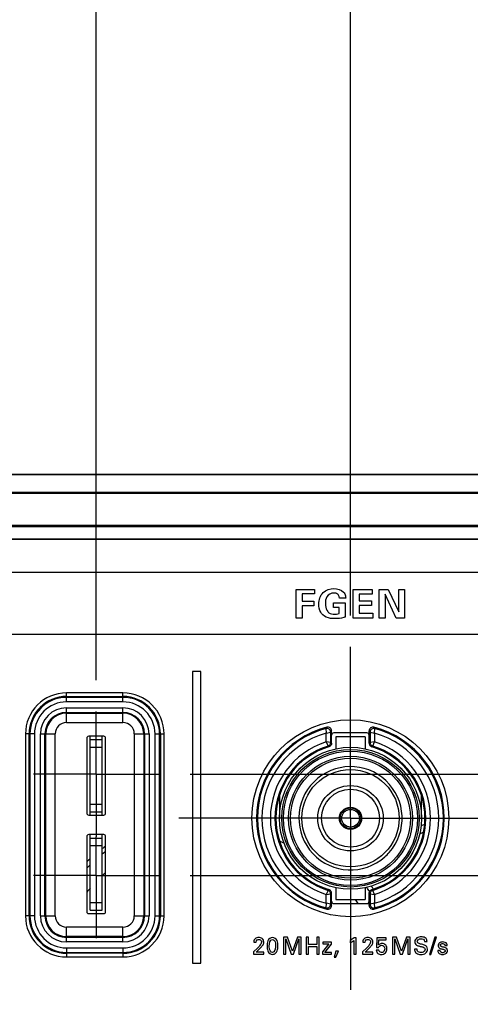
# Model space of a CAD drawing. Header units: inches. Extents: x 0 to 34, y 0 to 22.
# Tile 29 of 124: x 12 to 12.9, y 6 to 8. Entities that reach past the tile are written whole.
import ezdxf

# ---------------------------------------------------------------- set-up
doc = ezdxf.new("R2010")
doc.units = ezdxf.units.IN
doc.header["$LTSCALE"] = 1.87
doc.header["$MEASUREMENT"] = 0
doc.linetypes.add('CENTER', pattern=[0.6, 0.375, -0.075, 0.075, -0.075])
doc.layers.get('0').update_dxf_attribs({"linetype": 'CONTINUOUS'})
for name, color, linetype in [('02___PRT_ALL_AXES', 7, 'CONTINUOUS'), ('DIMENSIONS', 7, 'CONTINUOUS'), ('SURFACES', 7, 'CONTINUOUS')]:
    doc.layers.add(name, color=color, linetype=linetype)
doc.styles.get("Standard").update_dxf_attribs({"font": 'txt', "width": 0.8})
doc.dimstyles.new('DIMSTYLE_2', dxfattribs={"dimtxt": 0.125, "dimasz": 0.18, "dimexe": 0.125, "dimexo": 0.0625, "dimgap": 0.09, "dimtad": 0, "dimtih": 1, "dimtoh": 1, "dimdec": 3, "dimlfac": 1.333333, "dimzin": 4, "dimdsep": 46, "dimtxsty": 'STANDARD', "dimblk": '_FILLED', "dimblk1": '_FILLED', "dimblk2": '_FILLED', "dimcen": 0.09, "dimadec": 0, "dimazin": 0, "dimtp": 0.001, "dimtm": 0.001, "dimtfac": 1, "dimtdec": 3, "dimtofl": 0, "dimtmove": 0, "dimatfit": 3, "dimldrblk": '_FILLED', "dimfxl": 1, "dimtolj": 1, "dimtzin": 4, "dimarcsym": 0})

# ---------------------------------------------------------------- blocks, each defined once
blk = doc.blocks.new('*D15')
at = {"layer": 'DIMENSIONS', "color": 2, "linetype": 'CONTINUOUS'}
blk.add_line((12.1687, 6.6403), (12.1687, 9.6918), dxfattribs=at)
at = {"layer": 'DIMENSIONS', "color": 2, "linetype": 'CONTINUOUS', "insert": (12.1062, 9.7543), "char_height": 0.125, "width": 1.425, "attachment_point": 1, "rotation": 90, "line_spacing_factor": 0.9}
blk.add_mtext('7.620{\\Ftxt.shx;\\W1.000000;\\H0.125000; }[193.55]', dxfattribs=at)
blk = doc.blocks.new('_FILLED')
at = {"color": 0, "linetype": 'BYBLOCK'}
blk.add_solid([(0, 0), (-1, 0.174), (-1, -0.174)], dxfattribs=at)
blk = doc.blocks.new('*D16')
at = {"layer": 'DIMENSIONS', "color": 2, "linetype": 'CONTINUOUS'}
blk.add_line((12.6763, 6.7697), (12.6763, 9.6918), dxfattribs=at)
at = {"layer": 'DIMENSIONS', "color": 2, "linetype": 'CONTINUOUS', "insert": (12.6138, 9.7543), "char_height": 0.125, "width": 1.425, "attachment_point": 1, "rotation": 90, "line_spacing_factor": 0.9}
blk.add_mtext('8.297{\\Ftxt.shx;\\W1.000000;\\H0.125000; }[210.74]', dxfattribs=at)
blk = doc.blocks.new('*D17')
at = {"layer": 'DIMENSIONS', "color": 2, "linetype": 'CONTINUOUS'}
blk.add_line((13.2907, 6.7697), (13.2907, 9.6918), dxfattribs=at)
at = {"layer": 'DIMENSIONS', "color": 2, "linetype": 'CONTINUOUS', "insert": (13.2282, 9.7543), "char_height": 0.125, "width": 1.425, "attachment_point": 1, "rotation": 90, "line_spacing_factor": 0.9}
blk.add_mtext('9.116{\\Ftxt.shx;\\W1.000000;\\H0.125000; }[231.55]', dxfattribs=at)
blk = doc.blocks.new('*D22')
at = {"layer": 'DIMENSIONS', "color": 2, "linetype": 'CONTINUOUS'}
for p, q in [((12.3563, 6.2502), (14.6007, 6.2502)), ((14.6007, 6.2502), (14.7127, 6.1458)), ((14.7127, 6.1458), (15.0162, 6.1458))]:
    blk.add_line(p, q, dxfattribs=at)
at = {"layer": 'DIMENSIONS', "color": 2, "linetype": 'CONTINUOUS', "insert": (15.0787, 6.2083), "char_height": 0.125, "width": 1.325, "attachment_point": 1, "line_spacing_factor": 0.9}
blk.add_mtext('1.731{\\Ftxt.shx;\\W1.000000;\\H0.125000; }[43.98]', dxfattribs=at)
blk = doc.blocks.new('*D23')
at = {"layer": 'DIMENSIONS', "color": 2, "linetype": 'CONTINUOUS'}
for p, q in [((14.5973, 6.4527), (14.6652, 6.5633)), ((14.6652, 6.5633), (15.0162, 6.5633)), ((12.3563, 6.4527), (14.5973, 6.4527))]:
    blk.add_line(p, q, dxfattribs=at)
at = {"layer": 'DIMENSIONS', "color": 2, "linetype": 'CONTINUOUS', "insert": (15.0787, 6.6258), "char_height": 0.125, "width": 1.325, "attachment_point": 1, "line_spacing_factor": 0.9}
blk.add_mtext('2.001{\\Ftxt.shx;\\W1.000000;\\H0.125000; }[50.83]', dxfattribs=at)

msp = doc.modelspace()

# ---------------------------------------------------------------- linework, layer by layer
at = {"color": 7, "linetype": 'CONTINUOUS'}
for p, q in [((6.49681, 7.05174), (13.91066, 7.05174)), ((6.75374, 7.05088), (13.65374, 7.05088)), ((13.65374, 7.0151), (6.75374, 7.0151)), ((13.65374, 7.01301), (6.75374, 7.01301)), ((6.85874, 6.95003), (13.54874, 6.95003)), ((6.85874, 6.94731), (13.54874, 6.94731)), ((13.54874, 6.92211), (6.85874, 6.92211)), ((13.54874, 6.92101), (6.85874, 6.92101)), ((13.52164, 6.85507), (8.91021, 6.85507)), ((12.56782, 6.82158), (12.6047, 6.82158)), ((12.56782, 6.76443), (12.56782, 6.82158)), ((12.6047, 6.82158), (12.6047, 6.8124)), ((12.68174, 6.82166), (12.72005, 6.82166)), ((12.68174, 6.76443), (12.68174, 6.82166)), ((12.72005, 6.82166), (12.72005, 6.81233)), ((12.7339, 6.82166), (12.75163, 6.82166)), ((12.7339, 6.76443), (12.7339, 6.82166)), ((12.75163, 6.82166), (12.77309, 6.77662)), ((12.77309, 6.82166), (12.78448, 6.82166)), ((12.77309, 6.77662), (12.77309, 6.82166)), ((12.78448, 6.82166), (12.78448, 6.76443)), ((12.6047, 6.8124), (12.58009, 6.8124)), ((12.58009, 6.8124), (12.58009, 6.79831)), ((12.66693, 6.80409), (12.65418, 6.80409)), ((12.72005, 6.81233), (12.69401, 6.81233)), ((12.69401, 6.81233), (12.69401, 6.79871)), ((12.76763, 6.76443), (12.74546, 6.81193)), ((12.74546, 6.81193), (12.74546, 6.76443)), ((12.58009, 6.79831), (12.60304, 6.79831)), ((12.60304, 6.78882), (12.58009, 6.78882)), ((12.58009, 6.78882), (12.58009, 6.76443)), ((12.60304, 6.79831), (12.60304, 6.78882)), ((12.64278, 6.79491), (12.66613, 6.79491)), ((12.64278, 6.78541), (12.64278, 6.79491)), ((12.65387, 6.78541), (12.64278, 6.78541)), ((12.65387, 6.77338), (12.65387, 6.78541)), ((12.66613, 6.79491), (12.66613, 6.76634)), ((12.69401, 6.79871), (12.71839, 6.79871)), ((12.71839, 6.78937), (12.69401, 6.78937)), ((12.69401, 6.78937), (12.69401, 6.77394)), ((12.71839, 6.79871), (12.71839, 6.78937)), ((12.58009, 6.76443), (12.56782, 6.76443)), ((12.72092, 6.76443), (12.68174, 6.76443)), ((12.69401, 6.77394), (12.72092, 6.77394)), ((12.72092, 6.77394), (12.72092, 6.76443)), ((12.74546, 6.76443), (12.7339, 6.76443)), ((12.78448, 6.76443), (12.76763, 6.76443)), ((8.91021, 6.73215), (13.52164, 6.73215)), ((12.37736, 6.65798), (12.36069, 6.65798)), ((12.36069, 6.65798), (12.36069, 6.07568)), ((12.37736, 6.07568), (12.37736, 6.65798)), ((12.10949, 6.59707), (12.10949, 6.61507)), ((12.10949, 6.60785), (12.22199, 6.60785)), ((12.22199, 6.60606), (12.10949, 6.60606)), ((12.22199, 6.59707), (12.22199, 6.61507)), ((12.22199, 6.59707), (12.10949, 6.59707)), ((12.10949, 6.58511), (12.22199, 6.58511)), ((12.10949, 6.55571), (12.10949, 6.58511)), ((12.22199, 6.55571), (12.22199, 6.58511)), ((12.10949, 6.57611), (12.22199, 6.57611)), ((12.10949, 6.57445), (12.22199, 6.57445)), ((12.10949, 6.55571), (12.22199, 6.55571)), ((12.04538, 6.53296), (12.02738, 6.53296)), ((12.0346, 6.16996), (12.0346, 6.53296)), ((12.03638, 6.53296), (12.03638, 6.16996)), ((12.04538, 6.53296), (12.04538, 6.16996)), ((12.05734, 6.53296), (12.08674, 6.53296)), ((12.05734, 6.16996), (12.05734, 6.53296)), ((12.06634, 6.16996), (12.06634, 6.53296)), ((12.06799, 6.16996), (12.06799, 6.53296)), ((12.08674, 6.16996), (12.08674, 6.53296)), ((12.18377, 6.52849), (12.1537, 6.52849)), ((12.15674, 6.37093), (12.15674, 6.52849)), ((12.18074, 6.37093), (12.18074, 6.52849)), ((12.24473, 6.53296), (12.27413, 6.53296)), ((12.24473, 6.53296), (12.24473, 6.16996)), ((12.26348, 6.53296), (12.26348, 6.16996)), ((12.26513, 6.53296), (12.26513, 6.16996)), ((12.27413, 6.53296), (12.27413, 6.16996)), ((12.28609, 6.53296), (12.30409, 6.53296)), ((12.28609, 6.16996), (12.28609, 6.53296)), ((12.29509, 6.16996), (12.29509, 6.53296)), ((12.29687, 6.53296), (12.29687, 6.16996)), ((12.62739, 6.54377), (12.62786, 6.53456)), ((12.62786, 6.53456), (12.63686, 6.53653)), ((12.62786, 6.51699), (12.62786, 6.53455)), ((12.63686, 6.51588), (12.63686, 6.53653)), ((12.63876, 6.51447), (12.63876, 6.539)), ((12.70927, 6.53496), (12.64325, 6.53496)), ((12.70572, 6.52711), (12.64725, 6.52711)), ((12.64725, 6.52711), (12.64725, 6.5034)), ((12.70572, 6.52711), (12.70572, 6.5034)), ((12.71376, 6.51447), (12.71376, 6.539)), ((12.71566, 6.53653), (12.71566, 6.51588)), ((12.71566, 6.53653), (12.72466, 6.53456)), ((12.72466, 6.53456), (12.72513, 6.54377)), ((12.72466, 6.53457), (12.72466, 6.51698)), ((12.14996, 6.52474), (12.14996, 6.37468)), ((12.15674, 6.52171), (12.18074, 6.52171)), ((12.15674, 6.50671), (12.18074, 6.50671)), ((12.18752, 6.37468), (12.18752, 6.52474)), ((12.63686, 6.51588), (12.62786, 6.51698)), ((12.62786, 6.51698), (12.63159, 6.50871)), ((12.72466, 6.51698), (12.71566, 6.51588)), ((12.72093, 6.50871), (12.72466, 6.51698)), ((12.53475, 6.41067), (12.53475, 6.36471)), ((12.81822, 6.36471), (12.81822, 6.40931)), ((12.15674, 6.39271), (12.18074, 6.39271)), ((12.5335, 6.40688), (12.53475, 6.40562)), ((12.1537, 6.37093), (12.18377, 6.37093)), ((12.15674, 6.37771), (12.18074, 6.37771)), ((12.18377, 6.33199), (12.1537, 6.33199)), ((12.15674, 6.18121), (12.15674, 6.33199)), ((12.18074, 6.18121), (12.18074, 6.33199)), ((12.14996, 6.32824), (12.14996, 6.17818)), ((12.15674, 6.32521), (12.18074, 6.32521)), ((12.15674, 6.31021), (12.18074, 6.31021)), ((12.18752, 6.17818), (12.18752, 6.32824)), ((12.63159, 6.22071), (12.62786, 6.21245)), ((12.62786, 6.21245), (12.63686, 6.21355)), ((12.62786, 6.19486), (12.62786, 6.21245)), ((12.63686, 6.19289), (12.63686, 6.21355)), ((12.63876, 6.19043), (12.63876, 6.21496)), ((12.64725, 6.22603), (12.64725, 6.20231)), ((12.70572, 6.22603), (12.70572, 6.20231)), ((12.71376, 6.19043), (12.71376, 6.21496)), ((12.71566, 6.21355), (12.71566, 6.19289)), ((12.71566, 6.21355), (12.72466, 6.21245)), ((12.72466, 6.21245), (12.72093, 6.22071)), ((12.72466, 6.21245), (12.72466, 6.19488)), ((12.15674, 6.19621), (12.18074, 6.19621)), ((12.62786, 6.19487), (12.62739, 6.18566)), ((12.63686, 6.19289), (12.62786, 6.19487)), ((12.64325, 6.19446), (12.70927, 6.19446)), ((12.64725, 6.20231), (12.70572, 6.20231)), ((12.72466, 6.19487), (12.71566, 6.19289)), ((12.72513, 6.18566), (12.72466, 6.19487)), ((12.1537, 6.17443), (12.18377, 6.17443)), ((12.15674, 6.18121), (12.18074, 6.18121)), ((12.04538, 6.16996), (12.02738, 6.16996)), ((12.05734, 6.16996), (12.08674, 6.16996)), ((12.24473, 6.16996), (12.27413, 6.16996)), ((12.28609, 6.16996), (12.30409, 6.16996)), ((12.22199, 6.14722), (12.10949, 6.14722)), ((12.10949, 6.11782), (12.10949, 6.14722)), ((12.22199, 6.11782), (12.22199, 6.14722)), ((12.22199, 6.12847), (12.10949, 6.12847)), ((12.22199, 6.12681), (12.10949, 6.12681)), ((12.22199, 6.11782), (12.10949, 6.11782)), ((12.48319, 6.11715), (12.48812, 6.11715)), ((12.55097, 6.12742), (12.54267, 6.12742)), ((12.54267, 6.12742), (12.54267, 6.09357)), ((12.54722, 6.12386), (12.55791, 6.09357)), ((12.54722, 6.09357), (12.54722, 6.12386)), ((12.56053, 6.09952), (12.55097, 6.12742)), ((12.57034, 6.12742), (12.56053, 6.09952)), ((12.56236, 6.09357), (12.57348, 6.12404)), ((12.57807, 6.12742), (12.57034, 6.12742)), ((12.57348, 6.12404), (12.57348, 6.09357)), ((12.57807, 6.09357), (12.57807, 6.12742)), ((12.59292, 6.12742), (12.58823, 6.12742)), ((12.58823, 6.12742), (12.58823, 6.09357)), ((12.59292, 6.11288), (12.59292, 6.12742)), ((12.61369, 6.12742), (12.60901, 6.12742)), ((12.60901, 6.12742), (12.60901, 6.11288)), ((12.61369, 6.09357), (12.61369, 6.12742)), ((12.63333, 6.11377), (12.62076, 6.09811)), ((12.63834, 6.11711), (12.62142, 6.11711)), ((12.62142, 6.11711), (12.62142, 6.11377)), ((12.62142, 6.11377), (12.63333, 6.11377)), ((12.62536, 6.09699), (12.63834, 6.11335)), ((12.63834, 6.11335), (12.63834, 6.11711)), ((12.67561, 6.1209), (12.67561, 6.11622)), ((12.68315, 6.1209), (12.68315, 6.09357)), ((12.68766, 6.12601), (12.68349, 6.12601)), ((12.68766, 6.09357), (12.68766, 6.12601)), ((12.70087, 6.11715), (12.7058, 6.11715)), ((12.72927, 6.12601), (12.72843, 6.10669)), ((12.74751, 6.12601), (12.72927, 6.12601)), ((12.7327, 6.11171), (12.73331, 6.12222)), ((12.73331, 6.12222), (12.74751, 6.12222)), ((12.74751, 6.12222), (12.74751, 6.12601)), ((12.76865, 6.12742), (12.76036, 6.12742)), ((12.76036, 6.12742), (12.76036, 6.09357)), ((12.76491, 6.12386), (12.7756, 6.09357)), ((12.76491, 6.09357), (12.76491, 6.12386)), ((12.77823, 6.09952), (12.76865, 6.12742)), ((12.78802, 6.12742), (12.77823, 6.09952)), ((12.78005, 6.09357), (12.79116, 6.12404)), ((12.79576, 6.12742), (12.78802, 6.12742)), ((12.79116, 6.12404), (12.79116, 6.09357)), ((12.79576, 6.09357), (12.79576, 6.12742)), ((12.82449, 6.11898), (12.82936, 6.11898)), ((12.84502, 6.127), (12.83404, 6.09282)), ((12.83713, 6.09282), (12.84806, 6.127)), ((12.84806, 6.127), (12.84502, 6.127)), ((12.10949, 6.10586), (12.22199, 6.10586)), ((12.10949, 6.10586), (12.10949, 6.08786)), ((12.10949, 6.09686), (12.22199, 6.09686)), ((12.22199, 6.09508), (12.10949, 6.09508)), ((12.22199, 6.10586), (12.22199, 6.08786)), ((12.49121, 6.10618), (12.48272, 6.09783)), ((12.48272, 6.09783), (12.48272, 6.09357)), ((12.48272, 6.09357), (12.50335, 6.09357)), ((12.48792, 6.09727), (12.4936, 6.10266)), ((12.50335, 6.09727), (12.48792, 6.09727)), ((12.50335, 6.09357), (12.50335, 6.09727)), ((12.54267, 6.09357), (12.54722, 6.09357)), ((12.55791, 6.09357), (12.56236, 6.09357)), ((12.57348, 6.09357), (12.57807, 6.09357)), ((12.58823, 6.09357), (12.59292, 6.09357)), ((12.60901, 6.11288), (12.59292, 6.11288)), ((12.59292, 6.10885), (12.60901, 6.10885)), ((12.59292, 6.09357), (12.59292, 6.10885)), ((12.60901, 6.10885), (12.60901, 6.09357)), ((12.60901, 6.09357), (12.61369, 6.09357)), ((12.62076, 6.09811), (12.62076, 6.09357)), ((12.62076, 6.09357), (12.63834, 6.09357)), ((12.63834, 6.09699), (12.62536, 6.09699)), ((12.63834, 6.09357), (12.63834, 6.09699)), ((12.64688, 6.09919), (12.64388, 6.08766)), ((12.65231, 6.09919), (12.64688, 6.09919)), ((12.64706, 6.08766), (12.65231, 6.09919)), ((12.68315, 6.09357), (12.68766, 6.09357)), ((12.70889, 6.10618), (12.70041, 6.09783)), ((12.70041, 6.09783), (12.70041, 6.09357)), ((12.70041, 6.09357), (12.72104, 6.09357)), ((12.7056, 6.09727), (12.71128, 6.10266)), ((12.72104, 6.09727), (12.7056, 6.09727)), ((12.72104, 6.09357), (12.72104, 6.09727)), ((12.73289, 6.10126), (12.72801, 6.10126)), ((12.72843, 6.10669), (12.7327, 6.10669)), ((12.76036, 6.09357), (12.76491, 6.09357)), ((12.7756, 6.09357), (12.78005, 6.09357)), ((12.79116, 6.09357), (12.79576, 6.09357)), ((12.80929, 6.10346), (12.80442, 6.10346)), ((12.85556, 6.10055), (12.85092, 6.10055)), ((12.86517, 6.11058), (12.86968, 6.11058)), ((12.36069, 6.07568), (12.37736, 6.07568)), ((12.64388, 6.08766), (12.64706, 6.08766)), ((12.83404, 6.09282), (12.83713, 6.09282))]:
    msp.add_line(p, q, dxfattribs=at)
for radius in [0.14173, 0.1373, 0.13406, 0.12372, 0.11988, 0.02067, 0.01772]:
    msp.add_circle((12.67649, 6.36471), radius, dxfattribs=at)
for centre, radius, start, end in [((12.10949, 6.53296), 0.07488, 90, 180), ((12.10949, 6.53296), 0.0731, 90, 180), ((12.22199, 6.53296), 0.07488, 0, 90), ((12.22199, 6.53296), 0.0731, 0, 90), ((12.10949, 6.53296), 0.0641, 90, 180), ((12.10949, 6.53296), 0.05215, 90, 180), ((12.22199, 6.53296), 0.0641, 0, 90), ((12.22199, 6.53296), 0.05215, 0, 90), ((12.10949, 6.53296), 0.04315, 90, 180), ((12.10949, 6.53296), 0.04149, 90, 180), ((12.22199, 6.53296), 0.04315, 0, 90), ((12.22199, 6.53296), 0.04149, 0, 90), ((12.10949, 6.53296), 0.02274, 90, 180), ((12.22199, 6.53296), 0.02274, 0, 90), ((12.67626, 6.36471), 0.1875, 104.47725, 255.52275), ((12.99652, 6.25015), 0.47167, 141.11163, 141.49952), ((12.63126, 6.539), 0.0075, 0.00081, 104.47636), ((12.72126, 6.539), 0.0075, 75.5239, 179.99895), ((12.35595, 6.2501), 0.47174, 38.50052, 38.88835), ((12.67626, 6.36471), 0.1875, 284.47725, 75.52275), ((12.67626, 6.36471), 0.1856, 105.26628, 254.73372), ((12.67626, 6.36471), 0.1766, 105.90509, 254.0965), ((12.62936, 6.53653), 0.0075, 0.01683, 105.24944), ((12.9954, 6.26274), 0.45112, 142.23783, 142.6329), ((12.35713, 6.26275), 0.45111, 37.36709, 37.76218), ((12.72316, 6.53653), 0.0075, 74.75056, 179.98316), ((12.67626, 6.36471), 0.1766, 285.90509, 74.0965), ((12.67626, 6.36471), 0.1856, 285.26628, 74.73372), ((12.67626, 6.36471), 0.15977, 107.63147, 252.36769), ((12.67626, 6.36471), 0.15077, 107.23556, 252.76444), ((12.67626, 6.36471), 0.14888, 106.72168, 253.27832), ((12.33682, 6.12733), 0.48202, 52.02422, 52.30002), ((12.32317, 6.09012), 0.52884, 53.36254, 53.61817), ((13.02935, 6.09012), 0.52884, 126.38184, 126.63746), ((13.0157, 6.12733), 0.48202, 127.69998, 127.97578), ((12.67626, 6.36471), 0.14888, 286.72168, 73.27832), ((12.67626, 6.36471), 0.15077, 287.23556, 72.76444), ((12.67626, 6.36471), 0.15977, 287.63223, 72.36809), ((12.93793, 6.01143), 0.35919, 108.39936, 109.61081), ((12.97968, 5.90964), 0.45501, 110.22651, 111.25385), ((12.41249, 6.00174), 0.33957, 67.21886, 68.87958), ((12.41249, 6.00174), 0.37205, 127.21793, 128.5373), ((12.41249, 6.00174), 0.38091, 126.21188, 127.48269), ((12.67649, 6.36471), 0.10305, 311.51965, 318.48029), ((12.41249, 6.00174), 0.38091, 132.18326, 133.58622), ((12.41249, 6.00174), 0.37205, 133.44195, 134.8879), ((12.41249, 6.00174), 0.33957, 131.50341, 133.05253), ((12.41249, 6.00174), 0.33957, 138.88017, 140.65765), ((12.33682, 6.6021), 0.48202, 307.69998, 307.97578), ((12.32317, 6.63931), 0.52884, 306.38184, 306.63746), ((12.41249, 6.00174), 0.37205, 35.66119, 37.22118), ((13.02935, 6.63931), 0.52884, 233.36254, 233.61817), ((12.41249, 6.00174), 0.38091, 35.55998, 36.67367), ((13.0157, 6.6021), 0.48202, 232.02422, 232.30002), ((12.62936, 6.1929), 0.0075, 254.75057, 359.98315), ((12.99539, 6.46668), 0.45111, 217.36709, 217.76218), ((12.41249, 6.00174), 0.33957, 34.5963, 36.20926), ((12.35712, 6.46669), 0.45112, 322.23783, 322.6329), ((12.72316, 6.1929), 0.0075, 180.01684, 285.24943), ((12.99657, 6.47933), 0.47174, 218.50052, 218.88835), ((12.63126, 6.19043), 0.0075, 255.52391, 359.99891), ((12.72126, 6.19043), 0.0075, 180.00081, 284.47637), ((12.356, 6.47928), 0.47167, 321.11163, 321.49952), ((12.10949, 6.16996), 0.07488, 180, 270), ((12.10949, 6.16996), 0.0731, 180, 270), ((12.10949, 6.16996), 0.0641, 180, 270), ((12.10949, 6.16996), 0.05215, 180, 270), ((12.10949, 6.16996), 0.04315, 180, 270), ((12.10949, 6.16996), 0.04149, 180, 270), ((12.10949, 6.16996), 0.02274, 180, 270), ((12.22199, 6.16996), 0.07488, 270, 360), ((12.22199, 6.16996), 0.0731, 270, 360), ((12.22199, 6.16996), 0.0641, 270, 360), ((12.22199, 6.16996), 0.05215, 270, 360), ((12.22199, 6.16996), 0.04315, 270, 360), ((12.22199, 6.16996), 0.04149, 270, 360), ((12.22199, 6.16996), 0.02274, 270, 360)]:
    msp.add_arc(centre, radius, start, end, dxfattribs=at)
for centre, major_axis, ratio, start_param, end_param in [((12.15371, 6.52474), (0.00265, -0.00265), 0.9996955, 2.3563468, 3.9268385), ((12.18376, 6.52474), (0.00265, 0.00265), 0.9996955, -0.7852459, 0.7852459), ((12.64327, 6.53046), (0.00319, -0.00319), 0.9972647, 2.357564, 3.9256213), ((12.70925, 6.53046), (0.00319, 0.00319), 0.9972647, -0.7840286, 0.7840286), ((12.15371, 6.37468), (0.00265, 0.00265), 0.9996955, -3.9268385, -2.3563468), ((12.18376, 6.37468), (0.00265, -0.00265), 0.9996955, -0.7852459, 0.7852459), ((12.15371, 6.32824), (0.00265, -0.00265), 0.9996955, 2.3563468, 3.9268385), ((12.18376, 6.32824), (0.00265, 0.00265), 0.9996955, -0.7852459, 0.7852459), ((12.64327, 6.19897), (0.00319, 0.00319), 0.9972647, -3.9256213, -2.357564), ((12.70925, 6.19897), (0.00319, -0.00319), 0.9972647, -0.7840286, 0.7840286), ((12.15371, 6.17818), (0.00265, 0.00265), 0.9996955, -3.9268385, -2.3563468), ((12.18376, 6.17818), (0.00265, -0.00265), 0.9996955, -0.7852459, 0.7852459)]:
    msp.add_ellipse(centre, major_axis=major_axis, ratio=ratio, start_param=start_param, end_param=end_param, dxfattribs=at)
for points, knots in [([(12.61334, 6.79213), (12.61334, 6.80035), (12.61833, 6.81795), (12.6357, 6.82324), (12.64334, 6.82324)], [0, 0, 0, 0, 0.518282, 1, 1, 1, 1]), ([(12.64302, 6.8143), (12.63784, 6.8143), (12.6272, 6.80817), (12.62632, 6.79737), (12.62632, 6.79253)], [0, 0, 0, 0, 0.5171776, 1, 1, 1, 1]), ([(12.65259, 6.80986), (12.65204, 6.81075), (12.64951, 6.81349), (12.64561, 6.8143), (12.64302, 6.8143)], [0, 0, 0, 0, 0.2872311, 1, 1, 1, 1]), ([(12.66281, 6.81604), (12.66368, 6.81504), (12.66617, 6.81149), (12.66685, 6.80705), (12.66693, 6.80409)], [0, 0, 0, 0, 0.308227, 1, 1, 1, 1]), ([(12.62094, 6.77076), (12.6194, 6.77226), (12.61471, 6.77852), (12.61334, 6.78658), (12.61334, 6.79213)], [0, 0, 0, 0, 0.2789738, 1, 1, 1, 1]), ([(12.62632, 6.79253), (12.62632, 6.7914), (12.62653, 6.78604), (12.62816, 6.7803), (12.63107, 6.77718)], [0, 0, 0, 0, 0.2099558, 1, 1, 1, 1]), ([(12.64524, 6.76317), (12.64234, 6.76317), (12.6338, 6.76352), (12.62501, 6.76676), (12.62094, 6.77076)], [0, 0, 0, 0, 0.3365545, 1, 1, 1, 1]), ([(12.63107, 6.77718), (12.63177, 6.7764), (12.6354, 6.77306), (12.6407, 6.77227), (12.64452, 6.77227)], [0, 0, 0, 0, 0.2157138, 1, 1, 1, 1]), ([(12.64452, 6.77227), (12.64578, 6.77227), (12.64892, 6.77232), (12.65206, 6.77284), (12.65387, 6.77338)], [0, 0, 0, 0, 0.4003361, 1, 1, 1, 1]), ([(12.66613, 6.76634), (12.66509, 6.76599), (12.65838, 6.76379), (12.6512, 6.76317), (12.64524, 6.76317)], [0, 0, 0, 0, 0.1561389, 1, 1, 1, 1]), ([(12.63159, 6.50871), (12.63234, 6.50895), (12.63378, 6.50966), (12.63551, 6.51135), (12.63661, 6.5135), (12.63686, 6.51509), (12.63686, 6.51588)], [0, 0, 0, 0, 0.2498222, 0.4999999, 0.7501777, 1, 1, 1, 1]), ([(12.63876, 6.51447), (12.63876, 6.51367), (12.6385, 6.51207), (12.63738, 6.50992), (12.63564, 6.50823), (12.63419, 6.50752), (12.63343, 6.50729)], [0, 0, 0, 0, 0.2498163, 0.5000004, 0.7501834, 1, 1, 1, 1]), ([(12.71376, 6.51447), (12.71376, 6.51368), (12.71402, 6.51208), (12.71514, 6.50992), (12.71688, 6.50823), (12.71834, 6.50752), (12.7191, 6.50729)], [0, 0, 0, 0, 0.2498201, 0.4999999, 0.75018, 1, 1, 1, 1]), ([(12.71566, 6.51588), (12.71566, 6.51509), (12.71591, 6.5135), (12.71702, 6.51135), (12.71874, 6.50966), (12.72018, 6.50895), (12.72093, 6.50871)], [0, 0, 0, 0, 0.2498222, 0.5, 0.7501778, 1, 1, 1, 1]), ([(12.63686, 6.21355), (12.63686, 6.21434), (12.63661, 6.21593), (12.63551, 6.21807), (12.63378, 6.21976), (12.63234, 6.22048), (12.63159, 6.22071)], [0, 0, 0, 0, 0.2498222, 0.5, 0.7501778, 1, 1, 1, 1]), ([(12.63876, 6.21495), (12.63876, 6.21575), (12.6385, 6.21735), (12.63738, 6.21951), (12.63564, 6.2212), (12.63418, 6.22191), (12.63342, 6.22214)], [0, 0, 0, 0, 0.2498201, 0.4999999, 0.75018, 1, 1, 1, 1]), ([(12.71376, 6.21496), (12.71376, 6.21575), (12.71402, 6.21735), (12.71514, 6.21951), (12.71688, 6.2212), (12.71833, 6.22191), (12.7191, 6.22213)], [0, 0, 0, 0, 0.2498163, 0.5000004, 0.7501834, 1, 1, 1, 1]), ([(12.72093, 6.22071), (12.72018, 6.22048), (12.71874, 6.21976), (12.71702, 6.21807), (12.71591, 6.21593), (12.71566, 6.21434), (12.71566, 6.21355)], [0, 0, 0, 0, 0.2498222, 0.4999999, 0.7501777, 1, 1, 1, 1]), ([(12.48619, 6.12428), (12.48458, 6.12288), (12.48331, 6.12023), (12.4832, 6.11763), (12.48319, 6.11715)], [0, 0, 0, 0, 0.8154655, 1, 1, 1, 1]), ([(12.48812, 6.11715), (12.48812, 6.11897), (12.48929, 6.12238), (12.49237, 6.12283), (12.49341, 6.12283)], [0, 0, 0, 0, 0.6374477, 1, 1, 1, 1]), ([(12.50325, 6.11715), (12.50325, 6.11981), (12.50116, 6.12541), (12.49562, 6.12662), (12.49322, 6.12662)], [0, 0, 0, 0, 0.5257077, 1, 1, 1, 1]), ([(12.49341, 6.12283), (12.49551, 6.12283), (12.49847, 6.12066), (12.49861, 6.11803), (12.49861, 6.11753)], [0, 0, 0, 0, 0.8072661, 1, 1, 1, 1]), ([(12.49861, 6.11753), (12.49861, 6.11613), (12.49783, 6.11403), (12.49663, 6.11233), (12.49622, 6.11176)], [0, 0, 0, 0, 0.6672173, 1, 1, 1, 1]), ([(12.4996, 6.10904), (12.50115, 6.111), (12.50319, 6.11361), (12.50325, 6.11665), (12.50325, 6.11715)], [0, 0, 0, 0, 0.8321756, 1, 1, 1, 1]), ([(12.52065, 6.12667), (12.5168, 6.12667), (12.5097, 6.12052), (12.50976, 6.11293), (12.50976, 6.10941)], [0, 0, 0, 0, 0.5222681, 1, 1, 1, 1]), ([(12.53152, 6.11016), (12.53152, 6.11373), (12.5315, 6.12131), (12.52427, 6.12667), (12.52065, 6.12667)], [0, 0, 0, 0, 0.4960472, 1, 1, 1, 1]), ([(12.52069, 6.12292), (12.52398, 6.12292), (12.52715, 6.11624), (12.52697, 6.11152), (12.52697, 6.10974)], [0, 0, 0, 0, 0.6483121, 1, 1, 1, 1]), ([(12.70387, 6.12428), (12.70227, 6.12289), (12.701, 6.12023), (12.70089, 6.11763), (12.70087, 6.11715)], [0, 0, 0, 0, 0.8153892, 1, 1, 1, 1]), ([(12.7058, 6.11715), (12.7058, 6.11897), (12.70697, 6.12238), (12.71006, 6.12283), (12.7111, 6.12283)], [0, 0, 0, 0, 0.6370891, 1, 1, 1, 1]), ([(12.72094, 6.11715), (12.72094, 6.11981), (12.71885, 6.12542), (12.71331, 6.12662), (12.7109, 6.12662)], [0, 0, 0, 0, 0.5256106, 1, 1, 1, 1]), ([(12.7111, 6.12283), (12.7132, 6.12283), (12.71615, 6.12066), (12.71629, 6.11803), (12.71629, 6.11753)], [0, 0, 0, 0, 0.807066, 1, 1, 1, 1]), ([(12.71629, 6.11753), (12.71629, 6.11613), (12.71552, 6.11403), (12.71432, 6.11232), (12.71391, 6.11176)], [0, 0, 0, 0, 0.6669201, 1, 1, 1, 1]), ([(12.71728, 6.10904), (12.71883, 6.111), (12.72088, 6.11361), (12.72094, 6.11665), (12.72094, 6.11715)], [0, 0, 0, 0, 0.8322389, 1, 1, 1, 1]), ([(12.73955, 6.11471), (12.73746, 6.11471), (12.73481, 6.11377), (12.73301, 6.11202), (12.7327, 6.11171)], [0, 0, 0, 0, 0.8283417, 1, 1, 1, 1]), ([(12.74925, 6.10402), (12.74925, 6.10663), (12.74788, 6.11234), (12.74221, 6.11471), (12.73955, 6.11471)], [0, 0, 0, 0, 0.4945863, 1, 1, 1, 1]), ([(12.81779, 6.12808), (12.81474, 6.12808), (12.80841, 6.12711), (12.80489, 6.12103), (12.80489, 6.11818)], [0, 0, 0, 0, 0.5168592, 1, 1, 1, 1]), ([(12.80986, 6.11865), (12.80986, 6.12089), (12.81303, 6.12403), (12.8163, 6.12414), (12.81736, 6.12414)], [0, 0, 0, 0, 0.678812, 1, 1, 1, 1]), ([(12.81596, 6.11364), (12.81505, 6.11385), (12.81241, 6.11433), (12.80986, 6.11684), (12.80986, 6.11865)], [0, 0, 0, 0, 0.3404028, 1, 1, 1, 1]), ([(12.82688, 6.11007), (12.82507, 6.11127), (12.82125, 6.11228), (12.81757, 6.11322), (12.81596, 6.11364)], [0, 0, 0, 0, 0.566485, 1, 1, 1, 1]), ([(12.81736, 6.12414), (12.81897, 6.12414), (12.82247, 6.12393), (12.8244, 6.12058), (12.82449, 6.11898)], [0, 0, 0, 0, 0.5012154, 1, 1, 1, 1]), ([(12.8273, 6.12474), (12.82546, 6.12674), (12.82183, 6.12792), (12.81847, 6.12808), (12.81779, 6.12808)], [0, 0, 0, 0, 0.7981439, 1, 1, 1, 1]), ([(12.86058, 6.11766), (12.85828, 6.11766), (12.85367, 6.11686), (12.85139, 6.11246), (12.85139, 6.11054)], [0, 0, 0, 0, 0.544933, 1, 1, 1, 1]), ([(12.85584, 6.11106), (12.85584, 6.11273), (12.85832, 6.11442), (12.86028, 6.11443), (12.86062, 6.11443)], [0, 0, 0, 0, 0.8305824, 1, 1, 1, 1]), ([(12.86062, 6.11443), (12.86211, 6.11443), (12.8649, 6.11372), (12.8652, 6.1113), (12.86517, 6.11058)], [0, 0, 0, 0, 0.6756367, 1, 1, 1, 1]), ([(12.4936, 6.10266), (12.494, 6.10307), (12.49602, 6.10517), (12.49813, 6.10721), (12.4996, 6.10904)], [0, 0, 0, 0, 0.1962152, 1, 1, 1, 1]), ([(12.50976, 6.10941), (12.50976, 6.10629), (12.51008, 6.10239), (12.51158, 6.09889), (12.51188, 6.0983)], [0, 0, 0, 0, 0.824926, 1, 1, 1, 1]), ([(12.5206, 6.0968), (12.51731, 6.0968), (12.51415, 6.10332), (12.51427, 6.10796), (12.51427, 6.10965)], [0, 0, 0, 0, 0.6605781, 1, 1, 1, 1]), ([(12.52702, 6.0954), (12.52958, 6.09779), (12.53135, 6.10329), (12.53152, 6.10844), (12.53152, 6.11016)], [0, 0, 0, 0, 0.6698301, 1, 1, 1, 1]), ([(12.71128, 6.10266), (12.71168, 6.10307), (12.71371, 6.10517), (12.71582, 6.10721), (12.71728, 6.10904)], [0, 0, 0, 0, 0.1961687, 1, 1, 1, 1]), ([(12.72801, 6.10126), (12.72811, 6.09894), (12.73025, 6.094), (12.73532, 6.09282), (12.73767, 6.09282)], [0, 0, 0, 0, 0.4966971, 1, 1, 1, 1]), ([(12.73767, 6.09282), (12.74068, 6.09282), (12.74705, 6.09485), (12.74925, 6.10116), (12.74925, 6.10402)], [0, 0, 0, 0, 0.5127628, 1, 1, 1, 1]), ([(12.74471, 6.10411), (12.74471, 6.1017), (12.74325, 6.09741), (12.73945, 6.09666), (12.73828, 6.09666)], [0, 0, 0, 0, 0.6739418, 1, 1, 1, 1]), ([(12.73856, 6.1111), (12.74018, 6.1111), (12.7439, 6.10973), (12.74471, 6.10592), (12.74471, 6.10411)], [0, 0, 0, 0, 0.4723463, 1, 1, 1, 1]), ([(12.80639, 6.09661), (12.80823, 6.09426), (12.81239, 6.09293), (12.81611, 6.09277), (12.81689, 6.09277)], [0, 0, 0, 0, 0.791483, 1, 1, 1, 1]), ([(12.80841, 6.11153), (12.81012, 6.11036), (12.81337, 6.10959), (12.81647, 6.1088), (12.81759, 6.10852)], [0, 0, 0, 0, 0.6413509, 1, 1, 1, 1]), ([(12.81745, 6.09676), (12.81499, 6.09676), (12.81011, 6.09764), (12.80936, 6.10199), (12.80929, 6.10346)], [0, 0, 0, 0, 0.6268051, 1, 1, 1, 1]), ([(12.81689, 6.09277), (12.82035, 6.09277), (12.82725, 6.094), (12.83026, 6.10056), (12.83026, 6.10332)], [0, 0, 0, 0, 0.556741, 1, 1, 1, 1]), ([(12.82537, 6.1028), (12.82537, 6.10063), (12.82256, 6.09696), (12.81887, 6.09676), (12.81745, 6.09676)], [0, 0, 0, 0, 0.6039235, 1, 1, 1, 1]), ([(12.81759, 6.10852), (12.81867, 6.10826), (12.82182, 6.10774), (12.82537, 6.10503), (12.82537, 6.1028)], [0, 0, 0, 0, 0.3327132, 1, 1, 1, 1]), ([(12.83026, 6.10332), (12.83026, 6.10507), (12.82956, 6.10782), (12.82759, 6.10961), (12.82688, 6.11007)], [0, 0, 0, 0, 0.6745112, 1, 1, 1, 1]), ([(12.85092, 6.10055), (12.8509, 6.09836), (12.85303, 6.09355), (12.8579, 6.09291), (12.8601, 6.09291)], [0, 0, 0, 0, 0.4978576, 1, 1, 1, 1]), ([(12.85139, 6.11054), (12.85139, 6.10867), (12.85391, 6.10444), (12.85826, 6.104), (12.86044, 6.1035)], [0, 0, 0, 0, 0.4558814, 1, 1, 1, 1]), ([(12.86071, 6.09629), (12.85983, 6.09629), (12.85733, 6.0964), (12.85552, 6.09902), (12.85556, 6.10055)], [0, 0, 0, 0, 0.3639991, 1, 1, 1, 1]), ([(12.86851, 6.10482), (12.86709, 6.10613), (12.86366, 6.10696), (12.86051, 6.10774), (12.85917, 6.10806)], [0, 0, 0, 0, 0.5836846, 1, 1, 1, 1]), ([(12.86044, 6.1035), (12.86121, 6.10333), (12.86324, 6.10306), (12.8656, 6.10136), (12.8656, 6.09999)], [0, 0, 0, 0, 0.3636766, 1, 1, 1, 1])]:
    msp.add_open_spline(points, degree=3, knots=knots, dxfattribs=at)
for points in [[(12.64334, 6.82324), (12.65026, 6.82324), (12.65824, 6.82124), (12.66281, 6.81604)], [(12.65418, 6.80409), (12.65407, 6.80608), (12.65368, 6.80819), (12.65259, 6.80986)], [(12.49322, 6.12662), (12.49075, 6.12662), (12.48807, 6.12588), (12.48619, 6.12428)], [(12.51427, 6.10965), (12.51427, 6.11456), (12.51577, 6.12292), (12.52069, 6.12292)], [(12.68349, 6.12601), (12.6811, 6.12399), (12.67838, 6.12235), (12.67561, 6.1209)], [(12.67561, 6.11622), (12.67829, 6.11747), (12.68088, 6.119), (12.68315, 6.1209)], [(12.7109, 6.12662), (12.70843, 6.12662), (12.70575, 6.12588), (12.70387, 6.12428)], [(12.80489, 6.11818), (12.80489, 6.11567), (12.80633, 6.11293), (12.80841, 6.11153)], [(12.82936, 6.11898), (12.82923, 6.12102), (12.82867, 6.12324), (12.8273, 6.12474)], [(12.86907, 6.11401), (12.86769, 6.11676), (12.86366, 6.11766), (12.86058, 6.11766)], [(12.86968, 6.11058), (12.86968, 6.11174), (12.86956, 6.11296), (12.86907, 6.11401)], [(12.49622, 6.11176), (12.49474, 6.10975), (12.493, 6.10793), (12.49121, 6.10618)], [(12.51188, 6.0983), (12.51338, 6.09525), (12.51714, 6.09291), (12.52055, 6.09291)], [(12.52055, 6.09291), (12.52286, 6.09291), (12.52534, 6.09381), (12.52702, 6.0954)], [(12.52697, 6.10974), (12.52697, 6.10493), (12.5254, 6.0968), (12.5206, 6.0968)], [(12.71391, 6.11176), (12.71242, 6.10975), (12.71068, 6.10793), (12.70889, 6.10618)], [(12.7327, 6.10669), (12.73301, 6.10768), (12.73347, 6.10868), (12.7342, 6.10941)], [(12.73828, 6.09666), (12.73592, 6.09666), (12.73296, 6.0989), (12.73289, 6.10126)], [(12.7342, 6.10941), (12.7353, 6.11052), (12.737, 6.1111), (12.73856, 6.1111)], [(12.80442, 6.10346), (12.80442, 6.10108), (12.80494, 6.09849), (12.80639, 6.09661)], [(12.85917, 6.10806), (12.85773, 6.10844), (12.85584, 6.10956), (12.85584, 6.11106)], [(12.8601, 6.09291), (12.86249, 6.09291), (12.86506, 6.09325), (12.86709, 6.0945)], [(12.86484, 6.09779), (12.86393, 6.09664), (12.86218, 6.09629), (12.86071, 6.09629)], [(12.8656, 6.09999), (12.8656, 6.09921), (12.86532, 6.0984), (12.86484, 6.09779)], [(12.86709, 6.0945), (12.86901, 6.09569), (12.87029, 6.09821), (12.87029, 6.10046)], [(12.87029, 6.10046), (12.87029, 6.10203), (12.86966, 6.10375), (12.86851, 6.10482)]]:
    msp.add_open_spline(points, degree=3, dxfattribs=at)
at = {"layer": '02___PRT_ALL_AXES', "color": 7, "linetype": 'CENTER'}
for p, q in [((12.67626, 6.36471), (12.67626, 6.70721)), ((12.16874, 6.45271), (12.16874, 6.57779)), ((12.16874, 6.45271), (12.04366, 6.45271)), ((12.16874, 6.45271), (12.29381, 6.45271)), ((12.16874, 6.45271), (12.16874, 6.32764)), ((12.67626, 6.36471), (12.33376, 6.36471)), ((12.67626, 6.36471), (12.94824, 6.36471)), ((12.67626, 6.36471), (12.67626, 6.02221)), ((12.16874, 6.25021), (12.16874, 6.32764)), ((12.16874, 6.25021), (12.04366, 6.25021)), ((12.16874, 6.25021), (12.29381, 6.25021)), ((12.16874, 6.25021), (12.16874, 6.12514))]:
    msp.add_line(p, q, dxfattribs=at)
at = {"layer": '02___PRT_ALL_AXES', "color": 7, "linetype": 'CONTINUOUS'}
for p, q in [((12.22199, 6.61507), (12.10949, 6.61507)), ((12.02738, 6.53296), (12.02738, 6.16996)), ((12.30409, 6.16996), (12.30409, 6.53296)), ((12.10949, 6.08786), (12.22199, 6.08786))]:
    msp.add_line(p, q, dxfattribs=at)
msp.add_circle((12.67626, 6.36471), 0.1965, dxfattribs=at)
for centre, start, end in [((12.10949, 6.53296), 90, 180), ((12.22199, 6.53296), 0, 90), ((12.10949, 6.16996), 180, 270), ((12.22199, 6.16996), 270, 360)]:
    msp.add_arc(centre, 0.0821, start, end, dxfattribs=at)
at = {"layer": 'SURFACES', "color": 7, "linetype": 'CONTINUOUS'}
for radius in [0.09715, 0.0653, 0.05792, 0.02215]:
    msp.add_circle((12.67649, 6.36471), radius, dxfattribs=at)
msp.add_arc((12.67649, 6.36471), 0.10305, 318.48029, 311.51965, dxfattribs=at)

# ---------------------------------------------------------------- dimensions: what is measured, and where the dimension line sits
at = {"layer": 'DIMENSIONS', "color": 2, "linetype": 'CONTINUOUS'}
for feature_location, offset, dtype, origin, picture, middle in [((12.16874, 6.64029), (0, 3.05151), 1, (6.45374, 6.57779), '*D15', (12.16874, 10.4668)), ((12.67626, 6.76971), (0, 2.92209), 1, (6.45374, 6.70721), '*D16', (12.67626, 10.4668)), ((13.29074, 6.76971), (0, 2.92209), 1, (6.45374, 6.70721), '*D17', (13.29074, 10.4668)), ((12.35631, 6.45271), (2.65993, 0.11063), 0, (12.29381, 4.95174), '*D23', (15.74124, 6.56334)), ((12.35631, 6.25021), (2.65993, -0.10443), 0, (12.29381, 4.95174), '*D22', (15.74124, 6.14579))]:
    dim = msp.add_ordinate_dim(feature_location=feature_location, offset=offset, dtype=dtype, origin=origin, dimstyle='DIMSTYLE_2', override={"dimtad": 1, "dimtih": 0, "dimtoh": 0}, dxfattribs=at)
    dim.commit()
    dim.dimension.update_dxf_attribs({"geometry": picture, "text_midpoint": middle})

doc.saveas('drawing.dxf')
